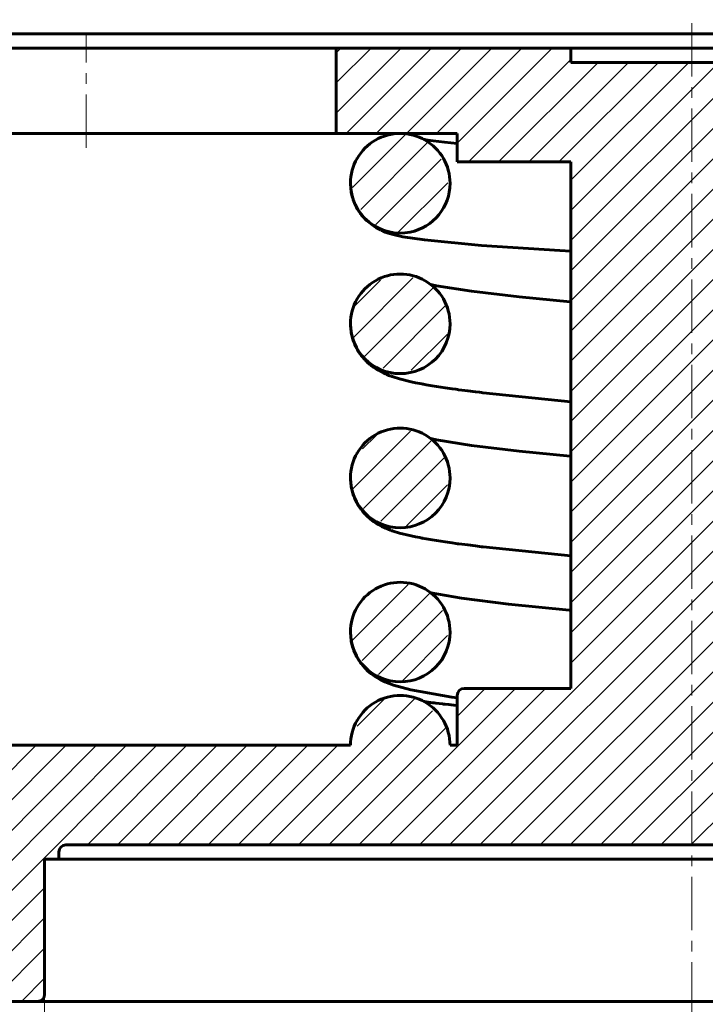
# Model space of a CAD drawing. Header units: millimetres. Extents: x 0 to 469, y 0 to 350.
# Tile 3 of 5: x 121 to 218, y 117 to 255. Entities that reach past the tile are written whole.
import ezdxf

# ---------------------------------------------------------------- set-up
doc = ezdxf.new("R2010")
doc.units = ezdxf.units.MM
for name, pattern in [('K5LT_AXLED', [12, 7.5, -1.5, 1.5, -1.5]), ('K5LT_BASIC', [0]), ('K5LT_THIN', [0])]:
    doc.linetypes.add(name, pattern=pattern)
doc.layers.add('Системный слой', color=7, linetype='Continuous')
doc.layers.add('Системный слой (1)', color=7, linetype='Continuous', true_color=0x6c6c6c)
doc.styles.add('KDIMTEXTSTYLE', font='GOST_AU.SHX', dxfattribs={"width": 0.96, "oblique": 15, "height": 5})
doc.styles.add('KTEXTSTYLE', font='GOST_AU.SHX', dxfattribs={"width": 0.96, "height": 5})
doc.dimstyles.new('KDIMSTYLE (2.00)', dxfattribs={"dimtxt": 5, "dimasz": 1, "dimexe": 2, "dimexo": 0, "dimgap": 1, "dimtad": 1, "dimlfac": 0.5, "dimtxsty": 'KDIMTEXTSTYLE', "dimsah": 1, "dimcen": 0, "dimdle": 1, "dimadec": 0, "dimazin": 0, "dimtfac": 0.667, "dimtmove": 0, "dimatfit": 3, "dimfxl": 1, "dimtvp": 1, "dimtolj": 1, "dimtzin": 0, "dimarcsym": 0})

# ---------------------------------------------------------------- blocks, each defined once
blk = doc.blocks.new('U0')
at = {"layer": 'Системный слой (1)', "color": 143, "linetype": 'K5LT_BASIC', "lineweight": 60, "true_color": 0x33acca}
for start, end in [(0.0055, 180.0082), (180.0082, 281.5032), (281.5032, 0.0056)]:
    blk.add_arc((174.67, 232.17), 7, start, end, dxfattribs=at)
blk = doc.blocks.new('U2')
at = {"layer": 'Системный слой (1)', "color": 143, "linetype": 'K5LT_BASIC', "lineweight": 60, "true_color": 0x33acca}
for start, end in [(0.0039, 180.0054), (180.0054, 270), (270, 0.0039)]:
    blk.add_arc((174.67, 190.75), 7, start, end, dxfattribs=at)
blk = doc.blocks.new('U3')
at = {"layer": 'Системный слой (1)', "color": 143, "linetype": 'K5LT_BASIC', "lineweight": 60, "true_color": 0x33acca}
for start, end in [(0.0039, 180.0054), (180.0054, 270), (270, 0.0039)]:
    blk.add_arc((174.67, 212.42), 7, start, end, dxfattribs=at)
blk = doc.blocks.new('U7')
at = {"layer": 'Системный слой (1)', "color": 143, "linetype": 'K5LT_BASIC', "lineweight": 60, "true_color": 0x33acca}
for start, end in [(0.0039, 180.0054), (180.0054, 270), (270, 0.0039)]:
    blk.add_arc((174.67, 169.09), 7, start, end, dxfattribs=at)
blk = doc.blocks.new('U8')
at = {"layer": 'Системный слой (1)', "color": 143, "linetype": 'K5LT_BASIC', "lineweight": 60, "true_color": 0x33acca}
for p, q in [((177.98, 238.34), (177.98, 238.34)), ((177.98, 238.34), (177.98, 238.34)), ((177.98, 238.34), (177.98, 238.34)), ((177.98, 238.34), (177.98, 238.34)), ((177.98, 238.34), (177.98, 238.34)), ((177.98, 238.34), (177.98, 238.34)), ((177.98, 238.34), (177.98, 238.34)), ((177.98, 238.34), (177.99, 238.33)), ((177.99, 238.33), (178.01, 238.33)), ((178.01, 238.33), (178.04, 238.33)), ((178.04, 238.33), (178.11, 238.31)), ((178.11, 238.31), (178.25, 238.29)), ((178.25, 238.29), (178.56, 238.24)), ((178.56, 238.24), (179.28, 238.15)), ((179.28, 238.15), (180.9, 237.95)), ((180.9, 237.95), (182.66, 237.77)), ((182.66, 237.77), (182.66, 237.77)), ((182.66, 237.77), (182.66, 237.77)), ((182.66, 237.77), (182.66, 237.77)), ((182.66, 237.77), (182.66, 237.77)), ((182.66, 237.77), (182.66, 237.77)), ((182.66, 237.77), (182.66, 237.77)), ((182.66, 237.77), (182.66, 237.77)), ((182.66, 237.77), (182.67, 237.77)), ((182.67, 237.77), (182.67, 237.77))]:
    blk.add_line(p, q, dxfattribs=at)
blk = doc.blocks.new('U9')
at = {"layer": 'Системный слой (1)', "color": 143, "linetype": 'K5LT_BASIC', "lineweight": 60, "true_color": 0x33acca}
for p, q in [((177.98, 159.34), (178, 159.33)), ((178, 159.33), (178.02, 159.33)), ((178.02, 159.33), (178.02, 159.33)), ((178.02, 159.33), (178.03, 159.33)), ((178.03, 159.33), (178.03, 159.33)), ((178.03, 159.33), (178.03, 159.33)), ((178.03, 159.33), (178.03, 159.33)), ((178.03, 159.33), (178.04, 159.33)), ((178.04, 159.33), (178.04, 159.33)), ((178.04, 159.33), (178.05, 159.32)), ((178.05, 159.32), (178.06, 159.32)), ((178.06, 159.32), (178.07, 159.32)), ((178.07, 159.32), (178.07, 159.32)), ((178.07, 159.32), (178.09, 159.32)), ((178.09, 159.32), (178.12, 159.31)), ((178.12, 159.31), (178.18, 159.3)), ((178.18, 159.3), (178.31, 159.28)), ((178.31, 159.28), (178.6, 159.24)), ((178.6, 159.24), (179.25, 159.15)), ((179.25, 159.15), (179.28, 159.15)), ((179.28, 159.15), (179.33, 159.14)), ((179.33, 159.14), (179.44, 159.12)), ((179.44, 159.12), (179.66, 159.1)), ((179.66, 159.1), (180.12, 159.04)), ((180.12, 159.04), (180.54, 158.99)), ((180.54, 158.99), (180.56, 158.99)), ((180.56, 158.99), (180.62, 158.98)), ((180.62, 158.98), (180.74, 158.97)), ((180.74, 158.97), (180.98, 158.94)), ((180.98, 158.94), (181.48, 158.89)), ((181.48, 158.89), (182.51, 158.79)), ((182.51, 158.79), (182.67, 158.77))]:
    blk.add_line(p, q, dxfattribs=at)
blk = doc.blocks.new('U10')
at = {"layer": 'Системный слой (1)', "color": 143, "linetype": 'K5LT_BASIC', "lineweight": 60, "true_color": 0x33acca}
for p, q in [((167.67, 232.17), (167.76, 231.02)), ((167.76, 231.02), (167.76, 231)), ((167.76, 231), (167.77, 230.96)), ((167.77, 230.96), (167.79, 230.86)), ((167.79, 230.86), (167.82, 230.68)), ((167.82, 230.68), (167.91, 230.32)), ((167.91, 230.32), (168.03, 229.92)), ((168.03, 229.92), (168.04, 229.9)), ((168.04, 229.9), (168.05, 229.86)), ((168.05, 229.86), (168.08, 229.77)), ((168.08, 229.77), (168.15, 229.6)), ((168.15, 229.6), (168.29, 229.26)), ((168.29, 229.26), (168.46, 228.9)), ((168.46, 228.9), (168.47, 228.88)), ((168.47, 228.88), (168.5, 228.84)), ((168.5, 228.84), (168.54, 228.76)), ((168.54, 228.76), (168.63, 228.6)), ((168.63, 228.6), (168.82, 228.29)), ((168.82, 228.29), (169.03, 227.97)), ((169.03, 227.97), (169.05, 227.96)), ((169.05, 227.96), (169.07, 227.92)), ((169.07, 227.92), (169.13, 227.85)), ((169.13, 227.85), (169.23, 227.71)), ((169.23, 227.71), (169.46, 227.45)), ((169.46, 227.45), (169.93, 226.96)), ((169.93, 226.96), (170.89, 226.19)), ((170.89, 226.19), (171.22, 225.98)), ((171.22, 225.98), (171.23, 225.98)), ((171.23, 225.98), (171.23, 225.97)), ((171.23, 225.97), (171.23, 225.97)), ((171.23, 225.97), (171.24, 225.97)), ((171.24, 225.97), (171.24, 225.97)), ((171.24, 225.97), (171.24, 225.97)), ((171.24, 225.97), (171.25, 225.96)), ((171.25, 225.96), (171.25, 225.96)), ((171.25, 225.96), (171.26, 225.96)), ((171.26, 225.96), (171.27, 225.95)), ((171.27, 225.95), (171.3, 225.94)), ((171.3, 225.94), (171.34, 225.91)), ((171.34, 225.91), (171.44, 225.85)), ((171.44, 225.85), (171.63, 225.75)), ((171.63, 225.75), (171.87, 225.63)), ((171.87, 225.63), (171.92, 225.61)), ((171.92, 225.61), (171.94, 225.6)), ((171.94, 225.6), (171.95, 225.59)), ((171.95, 225.59), (171.98, 225.57)), ((171.98, 225.57), (172, 225.57)), ((172, 225.57), (172.01, 225.56)), ((172.01, 225.56), (172.01, 225.56)), ((172.01, 225.56), (172.02, 225.56)), ((172.02, 225.56), (172.03, 225.55)), ((172.03, 225.55), (172.06, 225.54)), ((172.06, 225.54), (172.08, 225.53)), ((172.08, 225.53), (172.09, 225.53)), ((172.09, 225.53), (172.1, 225.52)), ((172.1, 225.52), (172.12, 225.51)), ((172.12, 225.51), (172.14, 225.51)), ((172.14, 225.51), (172.2, 225.48)), ((172.2, 225.48), (172.26, 225.45)), ((172.26, 225.45), (172.37, 225.41)), ((172.37, 225.41), (172.57, 225.32)), ((172.57, 225.32), (172.97, 225.18)), ((172.97, 225.18), (173.69, 224.97)), ((173.69, 224.97), (175.03, 224.66)), ((175.03, 224.66), (178.06, 224.21)), ((178.06, 224.21), (186.1, 223.45)), ((186.1, 223.45), (197.12, 222.71)), ((197.12, 222.71), (198.67, 222.62))]:
    blk.add_line(p, q, dxfattribs=at)
blk = doc.blocks.new('U11')
at = {"layer": 'Системный слой (1)', "color": 143, "linetype": 'K5LT_BASIC', "lineweight": 60, "true_color": 0x33acca}
for p, q in [((167.67, 169.08), (167.76, 167.94)), ((167.76, 167.94), (167.76, 167.92)), ((167.76, 167.92), (167.77, 167.87)), ((167.77, 167.87), (167.79, 167.78)), ((167.79, 167.78), (167.82, 167.59)), ((167.82, 167.59), (167.91, 167.23)), ((167.91, 167.23), (168.02, 166.83)), ((168.02, 166.83), (168.03, 166.81)), ((168.03, 166.81), (168.05, 166.77)), ((168.05, 166.77), (168.08, 166.68)), ((168.08, 166.68), (168.14, 166.5)), ((168.14, 166.5), (168.28, 166.16)), ((168.28, 166.16), (168.45, 165.8)), ((168.45, 165.8), (168.46, 165.78)), ((168.46, 165.78), (168.48, 165.74)), ((168.48, 165.74), (168.52, 165.66)), ((168.52, 165.66), (168.61, 165.5)), ((168.61, 165.5), (168.8, 165.19)), ((168.8, 165.19), (169.02, 164.86)), ((169.02, 164.86), (169.03, 164.85)), ((169.03, 164.85), (169.05, 164.81)), ((169.05, 164.81), (169.1, 164.75)), ((169.1, 164.75), (169.2, 164.62)), ((169.2, 164.62), (169.4, 164.37)), ((169.4, 164.37), (169.81, 163.92)), ((169.81, 163.92), (170.07, 163.66)), ((170.07, 163.66), (170.59, 163.22)), ((170.59, 163.22), (170.87, 163.01)), ((170.87, 163.01), (171.1, 162.85)), ((171.1, 162.85), (171.84, 162.41)), ((171.84, 162.41), (172.48, 162.09)), ((172.48, 162.09), (173.71, 161.61)), ((173.71, 161.61), (176.15, 160.95)), ((176.15, 160.95), (181.94, 159.95)), ((181.94, 159.95), (182.67, 159.85))]:
    blk.add_line(p, q, dxfattribs=at)
blk = doc.blocks.new('U13')
at = {"layer": 'Системный слой (1)', "color": 143, "linetype": 'K5LT_BASIC', "lineweight": 60, "true_color": 0x33acca}
for p, q in [((167.67, 212.35), (167.67, 212.42)), ((167.67, 212.22), (167.67, 212.35)), ((167.67, 212.16), (167.67, 212.22)), ((167.67, 212.13), (167.67, 212.16)), ((167.67, 212.12), (167.67, 212.13)), ((167.7, 211.72), (167.67, 212.12)), ((167.75, 211.34), (167.7, 211.72)), ((167.78, 211.15), (167.75, 211.34)), ((167.79, 211.06), (167.78, 211.15)), ((167.8, 211.01), (167.79, 211.06)), ((167.81, 210.99), (167.8, 211.01)), ((167.9, 210.59), (167.81, 210.99)), ((168.01, 210.23), (167.9, 210.59)), ((168.06, 210.05), (168.01, 210.23)), ((168.1, 209.96), (168.06, 210.05)), ((168.11, 209.92), (168.1, 209.96)), ((168.12, 209.89), (168.11, 209.92)), ((168.27, 209.53), (168.12, 209.89)), ((168.42, 209.19), (168.27, 209.53)), ((168.51, 209.02), (168.42, 209.19)), ((168.55, 208.94), (168.51, 209.02)), ((168.58, 208.9), (168.55, 208.94)), ((168.59, 208.87), (168.58, 208.9)), ((168.82, 208.49), (168.59, 208.87)), ((169.01, 208.2), (168.82, 208.49)), ((169.11, 208.06), (169.01, 208.2)), ((169.16, 207.99), (169.11, 208.06)), ((169.19, 207.96), (169.16, 207.99)), ((169.2, 207.94), (169.19, 207.96)), ((169.34, 207.76), (169.2, 207.94)), ((169.59, 207.48), (169.34, 207.76)), ((169.71, 207.35), (169.59, 207.48)), ((169.77, 207.29), (169.71, 207.35)), ((169.8, 207.26), (169.77, 207.29)), ((169.82, 207.24), (169.8, 207.26)), ((170.08, 206.99), (169.82, 207.24)), ((170.39, 206.71), (170.08, 206.99)), ((170.54, 206.59), (170.39, 206.71)), ((170.62, 206.53), (170.54, 206.59)), ((170.66, 206.5), (170.62, 206.53)), ((170.68, 206.49), (170.66, 206.5)), ((170.97, 206.27), (170.68, 206.49)), ((171.34, 206.03), (170.97, 206.27)), ((171.51, 205.93), (171.34, 206.03)), ((171.6, 205.88), (171.51, 205.93)), ((171.64, 205.85), (171.6, 205.88)), ((171.66, 205.84), (171.64, 205.85)), ((172.08, 205.62), (171.66, 205.84)), ((172.42, 205.45), (172.08, 205.62)), ((172.59, 205.37), (172.42, 205.45)), ((172.68, 205.34), (172.59, 205.37)), ((172.72, 205.32), (172.68, 205.34)), ((172.74, 205.31), (172.72, 205.32)), ((172.89, 205.25), (172.74, 205.31)), ((173.08, 205.17), (172.89, 205.25)), ((173.21, 205.12), (173.08, 205.17)), ((173.3, 205.09), (173.21, 205.12)), ((173.37, 205.06), (173.3, 205.09)), ((173.44, 205.04), (173.37, 205.06)), ((173.52, 205.01), (173.44, 205.04)), ((173.67, 204.96), (173.52, 205.01)), ((174.57, 204.68), (173.67, 204.96)), ((176.19, 204.27), (174.57, 204.68)), ((176.82, 204.14), (176.19, 204.27)), ((177.4, 204.02), (176.82, 204.14)), ((177.7, 203.96), (177.4, 204.02)), ((177.85, 203.94), (177.7, 203.96)), ((177.93, 203.92), (177.85, 203.94)), ((177.96, 203.92), (177.93, 203.92)), ((178.32, 203.85), (177.96, 203.92)), ((179.15, 203.71), (178.32, 203.85)), ((180.97, 203.42), (179.15, 203.71)), ((181.95, 203.28), (180.97, 203.42)), ((182.46, 203.21), (181.95, 203.28)), ((182.72, 203.18), (182.46, 203.21)), ((182.85, 203.16), (182.72, 203.18)), ((182.91, 203.15), (182.85, 203.16)), ((184.15, 202.99), (182.91, 203.15)), ((185.26, 202.85), (184.15, 202.99)), ((185.83, 202.79), (185.26, 202.85)), ((186.11, 202.75), (185.83, 202.79)), ((186.26, 202.74), (186.11, 202.75)), ((186.33, 202.73), (186.26, 202.74)), ((198.67, 201.47), (186.33, 202.73))]:
    blk.add_line(p, q, dxfattribs=at)
blk = doc.blocks.new('U14')
at = {"layer": 'Системный слой (1)', "color": 143, "linetype": 'K5LT_BASIC', "lineweight": 60, "true_color": 0x33acca}
for p, q in [((178.95, 174.62), (183.29, 173.85)), ((183.29, 173.85), (189.89, 173.03)), ((189.89, 173.03), (198.42, 172.17)), ((198.42, 172.17), (198.67, 172.15))]:
    blk.add_line(p, q, dxfattribs=at)
blk = doc.blocks.new('U21')
at = {"layer": 'Системный слой (1)', "color": 143, "linetype": 'K5LT_BASIC', "lineweight": 60, "true_color": 0x33acca}
for p, q in [((178.95, 217.95), (179.75, 217.78)), ((179.75, 217.78), (184.7, 216.99)), ((184.7, 216.99), (191.37, 216.2)), ((191.37, 216.2), (198.56, 215.49)), ((198.56, 215.49), (198.67, 215.48)), ((232.67, 212.53), (232.7, 212.53)), ((232.7, 212.53), (232.71, 212.53)), ((232.71, 212.53), (232.72, 212.53)), ((232.72, 212.53), (232.72, 212.53)), ((232.72, 212.53), (232.73, 212.53)), ((232.73, 212.53), (232.73, 212.53)), ((232.73, 212.53), (232.74, 212.53)), ((232.74, 212.53), (232.75, 212.53)), ((232.75, 212.53), (232.76, 212.52)), ((232.76, 212.52), (232.77, 212.52)), ((232.77, 212.52), (232.8, 212.52)), ((232.8, 212.52), (232.85, 212.52)), ((232.85, 212.52), (232.96, 212.51)), ((232.96, 212.51), (233.17, 212.49)), ((233.17, 212.49), (233.59, 212.45)), ((233.59, 212.45), (234.43, 212.37)), ((234.43, 212.37), (236.07, 212.21)), ((236.07, 212.21), (239.24, 211.9)), ((239.24, 211.9), (245.03, 211.27)), ((245.03, 211.27), (253.64, 210.04)), ((253.64, 210.04), (258.91, 208.55)), ((258.91, 208.55), (259.15, 208.44)), ((259.15, 208.44), (259.17, 208.43)), ((259.17, 208.43), (259.22, 208.41)), ((259.22, 208.41), (259.3, 208.36)), ((259.3, 208.36), (259.48, 208.27)), ((259.48, 208.27), (259.85, 208.06)), ((259.85, 208.06), (260.22, 207.83)), ((260.22, 207.83), (260.24, 207.82)), ((260.24, 207.82), (260.28, 207.79)), ((260.28, 207.79), (260.36, 207.74)), ((260.36, 207.74), (260.52, 207.62)), ((260.52, 207.62), (260.85, 207.36)), ((260.85, 207.36), (261.06, 207.19)), ((261.06, 207.19), (261.08, 207.18)), ((261.08, 207.18), (261.1, 207.16)), ((261.1, 207.16), (261.15, 207.11)), ((261.15, 207.11), (261.26, 207.02)), ((261.26, 207.02), (261.43, 206.85)), ((261.43, 206.85), (261.44, 206.84)), ((261.44, 206.84), (261.46, 206.82)), ((261.46, 206.82), (261.51, 206.77)), ((261.51, 206.77), (261.6, 206.68)), ((261.6, 206.68), (261.78, 206.49)), ((261.78, 206.49), (262.12, 206.07)), ((262.12, 206.07), (262.13, 206.06)), ((262.13, 206.06), (262.14, 206.05)), ((262.14, 206.05), (262.17, 206.01)), ((262.17, 206.01), (262.22, 205.94)), ((262.22, 205.94), (262.33, 205.79)), ((262.33, 205.79), (262.54, 205.48)), ((262.54, 205.48), (262.74, 205.13)), ((262.74, 205.13), (262.76, 205.11)), ((262.76, 205.11), (262.78, 205.07)), ((262.78, 205.07), (262.82, 204.99)), ((262.82, 204.99), (262.91, 204.82)), ((262.91, 204.82), (263.07, 204.48)), ((263.07, 204.48), (263.21, 204.11)), ((263.21, 204.11), (263.22, 204.09)), ((263.22, 204.09), (263.24, 204.05)), ((263.24, 204.05), (263.27, 203.96)), ((263.27, 203.96), (263.33, 203.78)), ((263.33, 203.78), (263.43, 203.42)), ((263.43, 203.42), (263.52, 203.02)), ((263.52, 203.02), (263.53, 203)), ((263.53, 203), (263.54, 202.95)), ((263.54, 202.95), (263.55, 202.86)), ((263.55, 202.86), (263.58, 202.67)), ((263.58, 202.67), (263.63, 202.3)), ((263.63, 202.3), (263.66, 201.89)), ((263.66, 201.89), (263.66, 201.88)), ((263.66, 201.88), (263.66, 201.85)), ((263.66, 201.85), (263.66, 201.79)), ((263.66, 201.79), (263.67, 201.66)), ((263.67, 201.66), (263.67, 201.59))]:
    blk.add_line(p, q, dxfattribs=at)
blk = doc.blocks.new('U22')
at = {"layer": 'Системный слой (1)', "color": 143, "linetype": 'K5LT_BASIC', "lineweight": 60, "true_color": 0x33acca}
for p, q in [((167.67, 190.68), (167.67, 190.75)), ((167.67, 190.56), (167.67, 190.68)), ((167.67, 190.5), (167.67, 190.56)), ((167.67, 190.47), (167.67, 190.5)), ((167.67, 190.45), (167.67, 190.47)), ((167.7, 190.05), (167.67, 190.45)), ((167.75, 189.67), (167.7, 190.05)), ((167.78, 189.49), (167.75, 189.67)), ((167.79, 189.39), (167.78, 189.49)), ((167.8, 189.35), (167.79, 189.39)), ((167.81, 189.32), (167.8, 189.35)), ((167.9, 188.92), (167.81, 189.32)), ((168.01, 188.56), (167.9, 188.92)), ((168.06, 188.38), (168.01, 188.56)), ((168.1, 188.29), (168.06, 188.38)), ((168.11, 188.25), (168.1, 188.29)), ((168.12, 188.23), (168.11, 188.25)), ((168.27, 187.86), (168.12, 188.23)), ((168.42, 187.52), (168.27, 187.86)), ((168.51, 187.35), (168.42, 187.52)), ((168.55, 187.27), (168.51, 187.35)), ((168.58, 187.23), (168.55, 187.27)), ((168.59, 187.21), (168.58, 187.23)), ((168.82, 186.82), (168.59, 187.21)), ((169.01, 186.53), (168.82, 186.82)), ((169.11, 186.39), (169.01, 186.53)), ((169.16, 186.33), (169.11, 186.39)), ((169.19, 186.29), (169.16, 186.33)), ((169.2, 186.28), (169.19, 186.29)), ((169.34, 186.1), (169.2, 186.28)), ((169.59, 185.82), (169.34, 186.1)), ((169.71, 185.69), (169.59, 185.82)), ((169.77, 185.62), (169.71, 185.69)), ((169.8, 185.59), (169.77, 185.62)), ((169.82, 185.57), (169.8, 185.59)), ((170.08, 185.32), (169.82, 185.57)), ((170.39, 185.05), (170.08, 185.32)), ((170.54, 184.92), (170.39, 185.05)), ((170.62, 184.86), (170.54, 184.92)), ((170.66, 184.83), (170.62, 184.86)), ((170.68, 184.82), (170.66, 184.83)), ((170.97, 184.6), (170.68, 184.82)), ((171.34, 184.37), (170.97, 184.6)), ((171.51, 184.26), (171.34, 184.37)), ((171.6, 184.21), (171.51, 184.26)), ((171.64, 184.18), (171.6, 184.21)), ((171.66, 184.17), (171.64, 184.18)), ((172.08, 183.95), (171.66, 184.17)), ((172.42, 183.78), (172.08, 183.95)), ((172.59, 183.71), (172.42, 183.78)), ((172.68, 183.67), (172.59, 183.71)), ((172.72, 183.65), (172.68, 183.67)), ((172.74, 183.64), (172.72, 183.65)), ((172.89, 183.58), (172.74, 183.64)), ((173.08, 183.5), (172.89, 183.58)), ((173.21, 183.46), (173.08, 183.5)), ((173.3, 183.42), (173.21, 183.46)), ((173.37, 183.4), (173.3, 183.42)), ((173.44, 183.37), (173.37, 183.4)), ((173.52, 183.34), (173.44, 183.37)), ((173.67, 183.29), (173.52, 183.34)), ((174.57, 183.01), (173.67, 183.29)), ((176.19, 182.61), (174.57, 183.01)), ((176.82, 182.47), (176.19, 182.61)), ((177.4, 182.36), (176.82, 182.47)), ((177.7, 182.3), (177.4, 182.36)), ((177.85, 182.27), (177.7, 182.3)), ((177.93, 182.26), (177.85, 182.27)), ((177.96, 182.25), (177.93, 182.26)), ((178.32, 182.18), (177.96, 182.25)), ((179.15, 182.04), (178.32, 182.18)), ((180.97, 181.76), (179.15, 182.04)), ((181.95, 181.62), (180.97, 181.76)), ((182.46, 181.55), (181.95, 181.62)), ((182.72, 181.51), (182.46, 181.55)), ((182.85, 181.49), (182.72, 181.51)), ((182.91, 181.49), (182.85, 181.49)), ((184.15, 181.33), (182.91, 181.49)), ((185.26, 181.19), (184.15, 181.33)), ((185.83, 181.12), (185.26, 181.19)), ((186.11, 181.09), (185.83, 181.12)), ((186.26, 181.07), (186.11, 181.09)), ((186.33, 181.06), (186.26, 181.07)), ((198.67, 179.8), (186.33, 181.06))]:
    blk.add_line(p, q, dxfattribs=at)
blk = doc.blocks.new('U23')
at = {"layer": 'Системный слой (1)', "color": 143, "linetype": 'K5LT_BASIC', "lineweight": 60, "true_color": 0x33acca}
for p, q in [((178.95, 196.29), (179.75, 196.11)), ((179.75, 196.11), (184.7, 195.32)), ((184.7, 195.32), (191.37, 194.54)), ((191.37, 194.54), (198.56, 193.82)), ((198.56, 193.82), (198.67, 193.82)), ((232.67, 190.87), (232.7, 190.86)), ((232.7, 190.86), (232.71, 190.86)), ((232.71, 190.86), (232.72, 190.86)), ((232.72, 190.86), (232.72, 190.86)), ((232.72, 190.86), (232.73, 190.86)), ((232.73, 190.86), (232.73, 190.86)), ((232.73, 190.86), (232.74, 190.86)), ((232.74, 190.86), (232.75, 190.86)), ((232.75, 190.86), (232.76, 190.86)), ((232.76, 190.86), (232.77, 190.86)), ((232.77, 190.86), (232.8, 190.85)), ((232.8, 190.85), (232.85, 190.85)), ((232.85, 190.85), (232.96, 190.84)), ((232.96, 190.84), (233.17, 190.82)), ((233.17, 190.82), (233.59, 190.78)), ((233.59, 190.78), (234.43, 190.7)), ((234.43, 190.7), (236.07, 190.55)), ((236.07, 190.55), (239.24, 190.23)), ((239.24, 190.23), (245.03, 189.61)), ((245.03, 189.61), (253.64, 188.37)), ((253.64, 188.37), (258.91, 186.89)), ((258.91, 186.89), (259.15, 186.77)), ((259.15, 186.77), (259.17, 186.76)), ((259.17, 186.76), (259.22, 186.74)), ((259.22, 186.74), (259.3, 186.7)), ((259.3, 186.7), (259.48, 186.6)), ((259.48, 186.6), (259.85, 186.39)), ((259.85, 186.39), (260.22, 186.16)), ((260.22, 186.16), (260.24, 186.15)), ((260.24, 186.15), (260.28, 186.12)), ((260.28, 186.12), (260.36, 186.07)), ((260.36, 186.07), (260.52, 185.95)), ((260.52, 185.95), (260.85, 185.7)), ((260.85, 185.7), (261.06, 185.52)), ((261.06, 185.52), (261.08, 185.51)), ((261.08, 185.51), (261.1, 185.49)), ((261.1, 185.49), (261.15, 185.44)), ((261.15, 185.44), (261.26, 185.35)), ((261.26, 185.35), (261.43, 185.18)), ((261.43, 185.18), (261.44, 185.17)), ((261.44, 185.17), (261.46, 185.15)), ((261.46, 185.15), (261.51, 185.11)), ((261.51, 185.11), (261.6, 185.01)), ((261.6, 185.01), (261.78, 184.82)), ((261.78, 184.82), (262.12, 184.41)), ((262.12, 184.41), (262.13, 184.4)), ((262.13, 184.4), (262.14, 184.38)), ((262.14, 184.38), (262.17, 184.34)), ((262.17, 184.34), (262.22, 184.27)), ((262.22, 184.27), (262.33, 184.12)), ((262.33, 184.12), (262.54, 183.81)), ((262.54, 183.81), (262.74, 183.46)), ((262.74, 183.46), (262.76, 183.44)), ((262.76, 183.44), (262.78, 183.4)), ((262.78, 183.4), (262.82, 183.32)), ((262.82, 183.32), (262.91, 183.15)), ((262.91, 183.15), (263.07, 182.81)), ((263.07, 182.81), (263.21, 182.45)), ((263.21, 182.45), (263.22, 182.42)), ((263.22, 182.42), (263.24, 182.38)), ((263.24, 182.38), (263.27, 182.29)), ((263.27, 182.29), (263.33, 182.11)), ((263.33, 182.11), (263.43, 181.75)), ((263.43, 181.75), (263.52, 181.35)), ((263.52, 181.35), (263.53, 181.33)), ((263.53, 181.33), (263.54, 181.28)), ((263.54, 181.28), (263.55, 181.19)), ((263.55, 181.19), (263.58, 181)), ((263.58, 181), (263.63, 180.63)), ((263.63, 180.63), (263.66, 180.23)), ((263.66, 180.23), (263.66, 180.21)), ((263.66, 180.21), (263.66, 180.18)), ((263.66, 180.18), (263.66, 180.12)), ((263.66, 180.12), (263.67, 180)), ((263.67, 180), (263.67, 179.92))]:
    blk.add_line(p, q, dxfattribs=at)
blk = doc.blocks.new('D0')
at = {"layer": 'Системный слой (1)'}
for points in [[(62.17, 92.48), (62.67, 93.13), (57.67, 92.48), (62.67, 91.82)], [(368.67, 91.82), (373.67, 92.48), (368.67, 93.13), (369.17, 92.48)]]:
    blk.add_hatch(color=7, dxfattribs=at).paths.add_polyline_path(points)
at = {"layer": 'Системный слой (1)', "color": 7, "linetype": 'K5LT_THIN', "lineweight": 18, "true_color": 0xffffff}
for p, q in [((57.67, 130.17), (57.67, 90.48)), ((373.67, 130.17), (373.67, 90.48)), ((57.67, 92.48), (62.67, 93.13)), ((62.67, 93.13), (62.17, 92.48)), ((369.17, 92.48), (368.67, 93.13)), ((368.67, 93.13), (373.67, 92.48)), ((62.67, 91.82), (57.67, 92.48)), ((57.67, 92.48), (373.67, 92.48)), ((62.17, 92.48), (62.67, 91.82)), ((373.67, 92.48), (368.67, 91.82)), ((368.67, 91.82), (369.17, 92.48))]:
    blk.add_line(p, q, dxfattribs=at)
blk.add_wipeout([(209.07, 93.48), (209.07, 100.86), (221.74, 100.86), (221.74, 93.48)]).dxf.layer = 'Системный слой (1)'
at = {"layer": 'Системный слой (1)', "color": 7, "char_height": 5, "attachment_point": 1, "style": 'KTEXTSTYLE'}
for s, insert in [('\\H5.0;\\W1.000;\\Q15;\\Q15;\\W0.965;∅', (209.07, 100.06)), ('\\H5.0;\\W1.000;\\Q15;\\Q15;\\W0.965;158', (212.38, 100.06))]:
    blk.add_mtext(s, dxfattribs=dict(at, insert=insert))
blk = doc.blocks.new('KDIMARROW_01')
at = {"layer": 'Системный слой'}
blk.add_hatch(color=0, dxfattribs=at).paths.add_polyline_path([(0, 0), (-5, 0.66), (-4.5, 0), (-5, -0.66)])
at = {"layer": 'Системный слой', "color": 0, "linetype": 'K5LT_THIN', "lineweight": 18}
for p, q in [((-4.5, 0), (-5, 0.66)), ((-5, 0.66), (0, 0)), ((0, 0), (-5, -0.66)), ((-5, -0.66), (-4.5, 0))]:
    blk.add_line(p, q, dxfattribs=at)
at = {"layer": 'Системный слой (1)', "color": 0, "linetype": 'K5LT_THIN', "lineweight": 18}
blk.add_line((215.67, 185.17), (213.67, 185.17), dxfattribs=at)
blk = doc.blocks.new('D1')
at = {"layer": 'Системный слой (1)'}
for points in [[(129.17, 105.19), (129.67, 105.85), (124.67, 105.19), (129.67, 104.53)], [(306.67, 105.19), (301.67, 105.85), (302.17, 105.19), (301.67, 104.53)]]:
    blk.add_hatch(color=7, dxfattribs=at).paths.add_polyline_path(points)
at = {"layer": 'Системный слой (1)', "color": 7, "linetype": 'K5LT_THIN', "lineweight": 18, "true_color": 0xffffff}
for p, q in [((124.67, 127.67), (124.67, 103.19)), ((306.67, 127.67), (306.67, 103.19)), ((124.67, 105.19), (129.67, 105.85)), ((129.67, 104.53), (124.67, 105.19)), ((124.67, 105.19), (306.67, 105.19)), ((129.67, 105.85), (129.17, 105.19)), ((129.17, 105.19), (129.67, 104.53)), ((302.17, 105.19), (301.67, 105.85)), ((301.67, 105.85), (306.67, 105.19)), ((306.67, 105.19), (301.67, 104.53)), ((301.67, 104.53), (302.17, 105.19))]:
    blk.add_line(p, q, dxfattribs=at)
blk.add_wipeout([(210.46, 106.19), (210.46, 113.57), (220.46, 113.57), (220.46, 106.19)]).dxf.layer = 'Системный слой (1)'
at = {"layer": 'Системный слой (1)', "color": 7, "char_height": 5, "attachment_point": 1, "style": 'KTEXTSTYLE'}
for s, insert in [('\\H5.0;\\W1.000;\\Q15;\\Q15;\\W0.965;∅', (210.46, 112.78)), ('\\H5.0;\\W1.000;\\Q15;\\Q15;\\W0.965;91', (213.76, 112.78))]:
    blk.add_mtext(s, dxfattribs=dict(at, insert=insert))

msp = doc.modelspace()

# ---------------------------------------------------------------- hatches: boundary and pattern name
at = {"layer": 'Системный слой (1)'}
h = msp.add_hatch(dxfattribs=at)
h.set_pattern_fill('', angle=45, style=0, pattern_type=0)
h.set_pattern_definition([(45, (0, 0), (-2.12132, 2.12132), [])])
h.paths.add_polyline_path([(167.666, 153.169), (116.666, 153.169), (115.959, 152.876), (115.666, 152.169), (115.666, 137.169), (118.666, 137.169), (116.666, 135.169), (116.666, 133.169), (85.666, 133.169), (82.838, 134.34), (81.666, 137.169), (81.666, 230.741), (82.838, 233.569), (84.631, 234.604), (101.666, 239.169), (105.666, 239.169), (105.666, 253.169), (66.666, 253.169), (65.959, 252.876), (65.666, 252.169), (65.666, 135.169), (58.666, 135.169), (57.959, 134.876), (57.666, 134.169), (57.666, 126.169), (57.959, 125.462), (58.666, 125.169), (65.666, 125.169), (65.666, 118.169), (65.959, 117.462), (66.666, 117.169), (123.666, 117.169), (124.373, 117.462), (124.666, 118.169), (124.666, 137.169), (126.666, 137.169), (126.666, 138.169), (126.959, 138.876), (127.666, 139.169), (303.666, 139.169), (304.373, 138.876), (304.666, 138.169), (304.666, 137.169), (306.666, 137.169), (306.666, 118.169), (306.959, 117.462), (307.666, 117.169), (364.666, 117.169), (365.373, 117.462), (365.666, 118.169), (365.666, 125.169), (372.666, 125.169), (373.373, 125.462), (373.666, 126.169), (373.666, 134.169), (373.373, 134.876), (372.666, 135.169), (365.666, 135.169), (365.666, 252.169), (365.373, 252.876), (364.666, 253.169), (325.666, 253.169), (325.666, 239.169), (329.666, 239.169), (346.702, 234.604), (349.13, 232.741), (349.666, 230.741), (349.666, 137.169), (348.495, 134.34), (345.666, 133.169), (314.666, 133.169), (314.666, 135.169), (312.666, 137.169), (315.666, 137.169), (315.666, 152.169), (315.373, 152.876), (314.666, 153.169), (256.666, 153.169), (248.666, 153.169), (248.666, 160.169), (248.373, 160.876), (247.666, 161.169), (232.666, 161.169), (232.666, 235.169), (248.666, 235.169), (248.666, 239.169), (249.666, 239.169), (249.876, 237.467), (252.113, 233.853), (256.033, 232.198), (260.19, 233.12), (263.036, 236.267), (263.666, 239.169), (265.666, 239.169), (265.666, 251.169), (232.666, 251.169), (232.666, 249.169), (198.666, 249.169), (198.666, 251.169), (165.666, 251.169), (165.666, 239.169), (182.666, 239.169), (182.666, 235.169), (198.666, 235.169), (198.666, 161.169), (183.666, 161.169), (182.959, 160.876), (182.666, 160.169), (182.666, 153.169), (181.666, 153.169), (180.54, 156.976), (176.987, 159.773), (172.712, 159.891), (169.217, 157.563), (167.668, 153.331)])
h.paths.add_polyline_path([(256.666, 153.169), (260.396, 154.245), (263.281, 157.878), (263.285, 162.448), (260.699, 165.891), (256.612, 167.169), (252.54, 165.823), (250.048, 162.448), (249.933, 158.255), (252.431, 154.596), (256.528, 153.17)])
h.paths.add_polyline_path([(176.062, 225.309), (178.597, 226.376), (181.301, 229.938), (181.37, 234.183), (178.965, 237.694), (174.804, 239.167), (170.766, 237.982), (168.135, 234.688), (167.874, 230.475), (170.192, 226.785), (174.226, 225.183)])
h.paths.add_polyline_path([(174.666, 162.086), (178.689, 163.357), (181.252, 166.713), (181.417, 170.939), (179.012, 174.574), (174.967, 176.079), (170.805, 174.924), (168.16, 171.667), (167.872, 167.4), (170.127, 163.757), (174.091, 162.109)])
h.paths.add_polyline_path([(256.666, 172.919), (260.689, 174.19), (263.253, 177.549), (263.319, 182.098), (260.703, 185.638), (256.61, 186.919), (252.55, 185.58), (250.024, 182.126), (249.97, 177.879), (252.391, 174.376), (256.528, 172.92)])
h.paths.add_polyline_path([(174.666, 183.752), (178.689, 185.024), (181.252, 188.379), (181.417, 192.606), (179.012, 196.24), (174.967, 197.746), (170.805, 196.591), (168.16, 193.333), (167.872, 189.067), (170.127, 185.424), (174.091, 183.776)])
h.paths.add_polyline_path([(256.666, 194.586), (260.689, 195.857), (263.253, 199.216), (263.319, 203.764), (260.703, 207.304), (256.61, 208.585), (252.55, 207.247), (250.024, 203.793), (249.97, 199.546), (252.391, 196.043), (256.528, 194.587)])
h.paths.add_polyline_path([(174.666, 205.419), (178.689, 206.69), (181.252, 210.046), (181.417, 214.272), (179.012, 217.907), (174.967, 219.412), (170.805, 218.258), (168.16, 215), (167.872, 210.733), (170.127, 207.091), (174.091, 205.443)])
h.paths.add_polyline_path([(256.666, 216.252), (260.689, 217.524), (263.253, 220.882), (263.319, 225.431), (260.703, 228.971), (256.61, 230.252), (252.55, 228.914), (250.024, 225.46), (249.97, 221.213), (252.391, 217.71), (256.528, 216.254)])

# ---------------------------------------------------------------- linework, layer by layer
at = {"layer": 'Системный слой (1)', "color": 30, "linetype": 'K5LT_AXLED', "lineweight": 18, "true_color": 0xff8000}
for p, q in [((215.666, 115.169), (215.666, 255.169)), ((130.494, 237.169), (130.494, 253.169))]:
    msp.add_line(p, q, dxfattribs=at)
at = {"layer": 'Системный слой (1)', "color": 143, "linetype": 'K5LT_BASIC', "lineweight": 60, "true_color": 0x33acca}
for p, q in [((325.666, 253.169), (105.666, 253.169)), ((142.848, 251.169), (105.818, 251.169)), ((142.848, 251.169), (165.666, 251.169)), ((165.666, 251.169), (165.666, 239.169)), ((165.666, 251.169), (198.666, 251.169)), ((198.666, 249.169), (198.666, 251.169)), ((232.666, 251.169), (198.666, 251.169)), ((198.666, 249.169), (232.666, 249.169)), ((142.848, 239.169), (105.818, 239.169)), ((165.666, 239.169), (142.848, 239.169)), ((165.666, 239.169), (182.666, 239.169)), ((182.666, 239.169), (182.666, 235.169)), ((198.666, 235.169), (182.666, 235.169)), ((198.666, 161.169), (198.666, 235.169)), ((181.666, 212.419), (181.666, 212.419)), ((181.666, 190.753), (181.666, 190.753)), ((181.666, 169.086), (181.666, 169.086)), ((183.666, 161.169), (198.666, 161.169)), ((182.666, 153.169), (182.666, 160.169)), ((116.666, 153.169), (167.666, 153.169)), ((181.666, 153.169), (182.666, 153.169)), ((303.666, 139.169), (127.666, 139.169)), ((126.666, 137.169), (124.666, 137.169)), ((124.666, 118.169), (124.666, 137.169)), ((126.666, 137.169), (126.666, 138.169)), ((304.666, 137.169), (126.666, 137.169)), ((123.666, 117.169), (66.666, 117.169)), ((307.666, 117.169), (123.666, 117.169))]:
    msp.add_line(p, q, dxfattribs=at)
for centre, radius, start, end in [((183.666, 160.169), 1, 90, 180), ((174.666, 153.169), 7, 0, 180.00001), ((127.666, 138.169), 1, 90, 180), ((123.666, 118.169), 1, 270, 0)]:
    msp.add_arc(centre, radius, start, end, dxfattribs=at)

# ---------------------------------------------------------------- block references
at = {"layer": 'Системный слой (1)'}
for name in ['U0', 'U8', 'U10', 'U3', 'U21', 'U13', 'U2', 'U23', 'U22', 'U7', 'U14', 'U11', 'U9']:
    msp.add_blockref(name, (0, 0), dxfattribs=at)

# ---------------------------------------------------------------- next in the draw order: dimensions: what is measured, and where the dimension line sits
at = {"layer": 'Системный слой (1)', "color": 7}
dim = msp.add_linear_dim(base=(57.666, 92.475), p1=(373.666, 130.169), p2=(57.666, 130.169), dimstyle='KDIMSTYLE (2.00)', override={"dimexo": 0, "dimpost": '\\H5.0;\\W0.965;\\Q15;∅<>', "dimblk1": 'KDIMARROW_01', "dimblk2": 'KDIMARROW_01', "dimse1": 0, "dimse2": 0, "dimclrt": 7, "dimtol": 1, "dimtp": 0, "dimtm": 0, "dimtdec": 5, "dimtolj": 1}, dxfattribs=at)
dim.commit()
dim.dimension.update_dxf_attribs({"geometry": 'D0', "text_midpoint": (215.666, 92.475), "dimtype": 160})

# ---------------------------------------------------------------- next in the draw order: dimensions: what is measured, and where the dimension line sits
dim = msp.add_linear_dim(base=(124.666, 105.189), p1=(306.666, 127.669), p2=(124.666, 127.669), dimstyle='KDIMSTYLE (2.00)', override={"dimexo": 0, "dimpost": '\\H5.0;\\W0.965;\\Q15;∅<>', "dimblk1": 'KDIMARROW_01', "dimblk2": 'KDIMARROW_01', "dimse1": 0, "dimse2": 0, "dimclrt": 7, "dimtol": 1, "dimtp": 0, "dimtm": 0, "dimtdec": 5, "dimtolj": 1}, dxfattribs=at)
dim.commit()
dim.dimension.update_dxf_attribs({"geometry": 'D1', "text_midpoint": (215.666, 105.189), "dimtype": 160})

doc.saveas('drawing.dxf')
